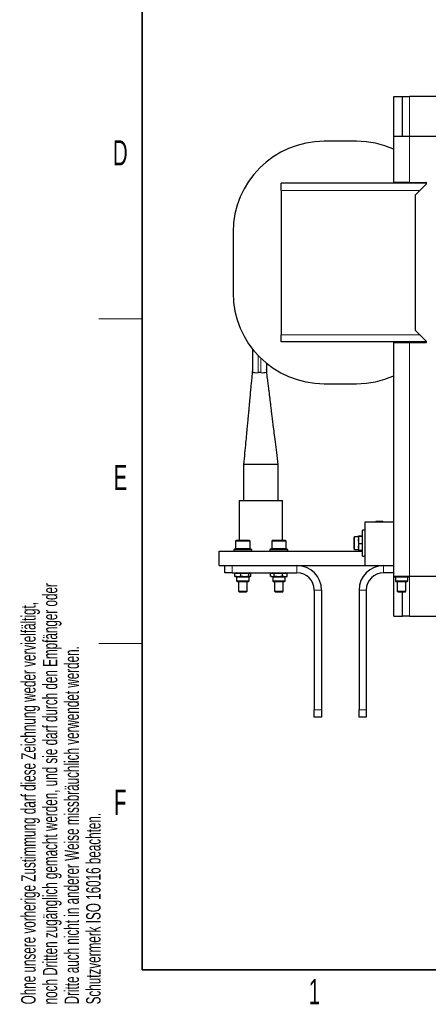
# Model space of a CAD drawing. Header units: millimetres. Extents: x 5 to 418, y 2 to 292.
# Tile 1 of 23: x 9 to 66, y 7 to 144. Entities that reach past the tile are written whole.
import ezdxf

# ---------------------------------------------------------------- set-up
doc = ezdxf.new("R2010")
doc.units = ezdxf.units.MM
doc.layers.add('SLD-0', color=7, linetype='Continuous')
doc.styles.add('SLDTEXTSTYLE0', font='TXT', dxfattribs={"width": 0.605})

msp = doc.modelspace()

# ---------------------------------------------------------------- linework, layer by layer
at = {"color": 7, "linetype": 'Continuous', "lineweight": 25}
for p, q in [((60.8389, 127.5487), (60.8389, 133.0487)), ((60.8389, 133.0487), (62.0389, 133.0487)), ((62.0389, 127.5487), (62.0389, 133.0487)), ((62.0389, 133.0487), (63.0389, 133.0487)), ((77.4389, 133.0487), (63.0389, 133.0487)), ((60.8389, 121.1487), (60.8389, 127.5487)), ((60.8389, 127.5487), (63.0389, 127.5487)), ((63.0389, 127.5487), (77.4389, 127.5487)), ((55.6889, 126.8487), (51.1889, 126.8487)), ((65.3975, 121.0487), (45.2389, 121.0487)), ((45.2389, 120.0487), (45.2389, 121.0487)), ((63.0389, 121.1487), (60.8389, 121.1487)), ((63.0389, 121.1487), (65.2975, 121.1487)), ((65.3682, 120.978), (63.8389, 119.4487)), ((45.2389, 120.0487), (45.2389, 100.0487)), ((63.8389, 100.6487), (63.8389, 119.4487)), ((38.5889, 114.2487), (38.5889, 105.8487)), ((45.2389, 99.0487), (45.2389, 100.0487)), ((63.8389, 100.6487), (65.3682, 99.1194)), ((65.3975, 99.0487), (45.2389, 99.0487)), ((60.8389, 74.0487), (60.8389, 98.9487)), ((60.8389, 98.9487), (63.0389, 98.9487)), ((63.0389, 98.9487), (65.2975, 98.9487)), ((41.2569, 98.0953), (41.2569, 94.8578)), ((43.2209, 96.088), (43.2209, 94.8578)), ((42.4209, 94.7896), (42.0569, 94.7896)), ((51.1889, 93.2487), (55.6889, 93.2487)), ((40.0389, 82.0487), (40.0389, 77.0487)), ((44.8389, 82.0487), (40.0389, 82.0487)), ((44.8389, 77.0487), (44.8389, 82.0487)), ((39.4389, 77.0487), (39.4389, 71.5687)), ((39.4389, 77.0487), (45.4389, 77.0487)), ((45.4389, 71.5687), (45.4389, 77.0487)), ((60.8389, 74.0487), (56.8389, 74.0487)), ((56.8389, 74.0487), (56.8389, 68.0487)), ((58.3616, 74.1597), (58.2506, 74.0487)), ((58.6561, 74.1597), (58.3616, 74.1597)), ((59.3162, 74.1597), (58.6561, 74.1597)), ((59.4272, 74.0487), (59.3162, 74.1597)), ((60.8389, 68.0487), (60.8389, 74.0487)), ((56.8389, 72.9487), (56.5189, 72.9487)), ((56.5189, 69.3487), (56.5189, 72.9487)), ((39.0589, 71.5687), (38.9389, 71.4487)), ((38.9389, 71.4487), (38.9389, 70.4187)), ((40.9389, 71.4487), (38.9389, 71.4487)), ((39.0589, 71.5687), (40.8189, 71.5687)), ((40.9389, 71.4487), (40.8189, 71.5687)), ((40.9389, 70.4187), (40.9389, 71.4487)), ((44.0589, 71.5687), (43.9389, 71.4487)), ((43.9389, 71.4487), (43.9389, 70.4187)), ((44.6122, 71.4487), (43.9389, 71.4487)), ((44.0589, 71.5687), (44.6514, 71.5687)), ((45.9389, 71.4487), (44.6122, 71.4487)), ((44.6514, 71.5687), (45.8189, 71.5687)), ((45.9389, 71.4487), (45.8189, 71.5687)), ((45.9389, 70.4187), (45.9389, 71.4487)), ((55.3189, 71.9347), (55.3189, 70.3627)), ((55.9389, 72.0147), (55.3989, 72.0147)), ((55.9726, 72.1518), (55.9389, 72.0594)), ((55.9389, 72.0594), (55.9389, 70.6531)), ((56.0278, 72.1773), (56.4301, 72.1773)), ((56.0278, 72.1175), (56.4301, 72.1175)), ((56.0278, 71.0889), (56.4301, 71.0889)), ((56.5189, 72.0594), (56.4855, 72.1512)), ((36.6389, 68.0487), (36.6389, 70.0487)), ((36.6389, 70.0487), (56.5189, 70.0487)), ((38.8489, 70.3687), (38.6889, 70.2087)), ((38.6889, 70.2087), (38.6889, 70.0487)), ((41.1889, 70.2087), (38.6889, 70.2087)), ((38.8489, 70.3687), (41.0289, 70.3687)), ((41.1889, 70.2087), (41.0289, 70.3687)), ((41.1889, 70.0487), (41.1889, 70.2087)), ((43.8489, 70.3687), (43.6889, 70.2087)), ((43.6889, 70.2087), (43.6889, 70.0487)), ((46.1889, 70.2087), (43.6889, 70.2087)), ((43.8489, 70.3687), (46.0289, 70.3687)), ((46.1889, 70.2087), (46.0289, 70.3687)), ((46.1889, 70.0487), (46.1889, 70.2087)), ((55.3989, 70.2827), (55.9389, 70.2827)), ((55.9389, 70.6531), (55.9389, 70.238)), ((55.9389, 70.238), (55.9726, 70.1456)), ((55.9774, 70.1474), (56.0278, 70.1201)), ((56.4301, 70.1201), (56.0278, 70.1201)), ((56.4301, 70.1201), (56.4823, 70.1474)), ((56.4855, 70.1462), (56.5189, 70.238)), ((56.5189, 69.3487), (56.8389, 69.3487)), ((36.6389, 68.0487), (37.4389, 68.0487)), ((37.4389, 67.0487), (37.4389, 68.0487)), ((37.4389, 68.0487), (38.4389, 68.0487)), ((38.4389, 67.0487), (37.4389, 67.0487)), ((38.4389, 68.0487), (47.4389, 68.0487)), ((38.4389, 67.0487), (47.4389, 67.0487)), ((38.9087, 66.9915), (38.8294, 66.9599)), ((38.8294, 66.5575), (38.8294, 66.9599)), ((39.0283, 67.0487), (38.9043, 67.0036)), ((39.6612, 66.5575), (39.6612, 66.9599)), ((40.7707, 66.5575), (40.7707, 66.9599)), ((40.9736, 67.0036), (40.8496, 67.0487)), ((41.0484, 66.5575), (41.0484, 66.9599)), ((43.7869, 66.5575), (43.7869, 66.9599)), ((44.0283, 67.0487), (43.8253, 66.9748)), ((44.295, 66.5575), (44.295, 66.9599)), ((45.447, 66.5575), (45.447, 66.9599)), ((46.0525, 66.9748), (45.8496, 67.0487)), ((46.091, 66.9599), (46.0488, 66.9692)), ((46.091, 66.5575), (46.091, 66.9599)), ((47.4389, 68.0487), (56.8389, 68.0487)), ((56.8389, 68.0487), (60.8389, 68.0487)), ((60.8389, 67.0487), (59.4389, 67.0487)), ((60.8389, 66.5487), (60.8389, 68.0487)), ((38.8294, 66.5575), (38.9087, 66.5248)), ((38.9047, 66.5137), (39.0283, 66.4687)), ((39.0283, 66.4687), (40.8496, 66.4687)), ((39.0729, 66.4687), (39.0729, 65.9287)), ((39.1529, 65.8487), (40.725, 65.8487)), ((39.3389, 65.8487), (39.3389, 64.4914)), ((40.5389, 64.4914), (40.5389, 65.8487)), ((40.805, 65.9287), (40.805, 66.4687)), ((40.8496, 66.4687), (40.9732, 66.5137)), ((43.8253, 66.5426), (44.0283, 66.4687)), ((44.0283, 66.4687), (45.8496, 66.4687)), ((44.0729, 66.4687), (44.0729, 65.9287)), ((44.1529, 65.8487), (45.725, 65.8487)), ((44.3389, 65.8487), (44.3389, 64.4914)), ((45.5389, 64.4914), (45.5389, 65.8487)), ((45.805, 65.9287), (45.805, 66.4687)), ((45.8496, 66.4687), (46.0525, 66.5426)), ((46.0488, 66.5482), (46.091, 66.5575)), ((63.0389, 66.5487), (60.8389, 66.5487)), ((60.8389, 61.0487), (60.8389, 66.5487)), ((60.9383, 66.5014), (61.0283, 66.4687)), ((61.0283, 66.4687), (62.8496, 66.4687)), ((61.0729, 66.4687), (61.0729, 65.9287)), ((61.1529, 65.8487), (62.725, 65.8487)), ((61.3389, 65.8487), (61.3389, 64.4914)), ((62.5389, 64.4914), (62.5389, 65.8487)), ((62.805, 65.9287), (62.805, 66.4687)), ((62.8496, 66.4687), (62.9396, 66.5014)), ((77.4389, 66.5487), (63.0389, 66.5487)), ((39.3389, 64.4914), (39.4616, 64.3687)), ((39.3389, 64.4914), (40.5389, 64.4914)), ((40.4162, 64.3687), (39.4616, 64.3687)), ((40.4162, 64.3687), (40.5389, 64.4914)), ((44.3389, 64.4914), (44.4616, 64.3687)), ((44.3389, 64.4914), (44.7429, 64.4914)), ((44.783, 64.3687), (44.4616, 64.3687)), ((44.7429, 64.4914), (45.5389, 64.4914)), ((45.4162, 64.3687), (44.783, 64.3687)), ((45.4162, 64.3687), (45.5389, 64.4914)), ((49.8389, 64.6487), (49.8389, 48.0487)), ((50.8389, 64.6487), (50.8389, 48.0487)), ((56.0389, 64.6487), (56.0389, 48.0487)), ((57.0389, 64.6487), (57.0389, 48.0487)), ((61.3389, 64.4914), (61.4616, 64.3687)), ((61.3389, 64.4914), (61.6088, 64.4914)), ((61.6763, 64.3687), (61.4616, 64.3687)), ((61.6088, 64.4914), (62.5389, 64.4914)), ((62.4162, 64.3687), (61.6763, 64.3687)), ((62.0389, 61.0487), (62.0389, 64.3687)), ((62.4162, 64.3687), (62.5389, 64.4914)), ((60.8389, 61.0487), (62.0389, 61.0487)), ((63.0389, 61.0487), (62.0389, 61.0487)), ((63.0389, 61.0487), (77.4389, 61.0487)), ((49.8389, 47.0487), (49.8389, 48.0487)), ((50.8389, 48.0487), (50.8389, 47.0487)), ((56.0389, 47.0487), (56.0389, 48.0487)), ((57.0389, 48.0487), (57.0389, 47.0487)), ((50.8389, 47.0487), (49.8389, 47.0487)), ((57.0389, 47.0487), (56.0389, 47.0487))]:
    msp.add_line(p, q, dxfattribs=at)
at = {"color": 7, "linetype": 'Continuous', "lineweight": 18}
for p, q in [((63.0389, 133.0487), (63.0389, 127.5487)), ((63.0389, 127.5487), (63.0389, 121.1487)), ((64.4389, 120.0487), (45.2389, 120.0487)), ((45.2389, 100.0487), (64.4389, 100.0487)), ((63.0389, 98.9487), (63.0389, 66.5487)), ((42.0569, 97.1673), (42.0569, 94.7896)), ((42.4209, 96.7998), (42.4209, 94.7896)), ((55.3989, 70.2827), (55.3989, 72.0147)), ((38.9389, 70.4187), (40.9389, 70.4187)), ((43.9389, 70.4187), (44.6122, 70.4187)), ((44.6122, 70.4187), (45.9389, 70.4187)), ((38.4389, 68.0487), (38.4389, 67.0487)), ((47.4389, 67.0487), (47.4389, 68.0487)), ((59.4389, 68.0487), (59.4389, 67.0487)), ((40.1789, 65.9287), (39.0729, 65.9287)), ((40.805, 65.9287), (40.1789, 65.9287)), ((44.1613, 65.9287), (44.0729, 65.9287)), ((45.805, 65.9287), (44.1613, 65.9287)), ((61.0735, 65.9287), (61.0729, 65.9287)), ((62.805, 65.9287), (61.0735, 65.9287)), ((63.0389, 66.5487), (63.0389, 61.0487)), ((50.8389, 64.6487), (49.8389, 64.6487)), ((57.0389, 64.6487), (56.0389, 64.6487)), ((49.8389, 48.0487), (50.8389, 48.0487)), ((56.0389, 48.0487), (57.0389, 48.0487))]:
    msp.add_line(p, q, dxfattribs=at)
at = {"color": 7, "linetype": 'Continuous', "lineweight": 25}
for centre, radius, start, end in [((51.1889, 114.2487), 12.6, 90, 180), ((55.6889, 114.2487), 12.6, 65.87491, 90), ((65.2975, 121.0487), 0.1, 315, 90), ((51.1889, 105.8487), 12.6, 180, 270), ((65.2975, 99.0487), 0.1, 270, 45), ((41.8584, 97.1873), 2.4059, 255.52281, 274.733793), ((42.6195, 97.1873), 2.4059, 265.266207, 284.47719), ((55.6889, 105.8487), 12.6, 270, 294.12509), ((55.3989, 71.9347), 0.08, 90, 180), ((38.9889, 70.4187), 0.05, 180, 270), ((40.8889, 70.4187), 0.05, 270, 0), ((43.9889, 70.4187), 0.05, 180, 270), ((45.8889, 70.4187), 0.05, 270, 0), ((55.3989, 70.3627), 0.08, 180, 270), ((47.4389, 64.6487), 3.4, 0, 90), ((47.4389, 64.6487), 2.4, 0, 90), ((59.4389, 64.6487), 3.4, 90, 180), ((59.4389, 64.6487), 2.4, 90, 180), ((39.1529, 65.9287), 0.08, 180, 270), ((40.725, 65.9287), 0.08, 270, 0), ((44.1529, 65.9287), 0.08, 180, 270), ((45.725, 65.9287), 0.08, 270, 0), ((61.1529, 65.9287), 0.08, 180, 270), ((62.725, 65.9287), 0.08, 270, 0)]:
    msp.add_arc(centre, radius, start, end, dxfattribs=at)
for points, knots in [([(41.2569, 95.3486), (41.2573, 95.2209), (41.258, 94.9834), (41.2274, 94.5886), (41.1871, 94.2031), (41.1441, 93.8205), (41.1035, 93.4385), (41.0656, 93.0543), (41.0294, 92.6674), (40.9778, 92.1133), (40.9139, 91.4261), (40.8405, 90.64), (40.7858, 90.0032), (40.7342, 89.3995), (40.6776, 88.7802), (40.6082, 88.0677), (40.5247, 87.2239), (40.4285, 86.211), (40.3145, 85.0002), (40.1827, 83.5901), (40.0889, 82.585), (40.0389, 82.0487)], [0, 0, 0, 0, 0.05308852, 0.09876833, 0.1386095, 0.17355933, 0.20442331, 0.23220827, 0.25829009, 0.28408663, 0.3475334, 0.4025683, 0.45017245, 0.4881281, 0.53114542, 0.57950344, 0.63584669, 0.70586787, 0.78986122, 0.88788676, 1, 1, 1, 1]), ([(44.839, 82.0487), (44.7693, 82.6108), (44.6389, 83.6631), (44.457, 85.1289), (44.3013, 86.3739), (44.1711, 87.4048), (44.06, 88.2468), (43.9678, 88.9749), (43.8869, 89.6538), (43.8154, 90.292), (43.7415, 90.9056), (43.6803, 91.3985), (43.6295, 91.8093), (43.5799, 92.209), (43.5131, 92.7389), (43.4257, 93.4223), (43.319, 94.2611), (43.2555, 94.8714), (43.2209, 95.2033)], [0, 0, 0, 0, 0.12781912, 0.23924999, 0.33429463, 0.412994, 0.4763812, 0.53137515, 0.57983764, 0.62913857, 0.67452877, 0.71813313, 0.73948623, 0.76767015, 0.80754119, 0.8594384, 0.92354429, 1, 1, 1, 1]), ([(56.0278, 72.1175), (55.9924, 72.1272), (55.9531, 72.1381), (55.9752, 72.149), (55.9774, 72.15)], [0, 0, 0, 0, 0.90187189, 1, 1, 1, 1]), ([(56.0278, 71.0889), (55.9999, 71.2573), (55.9433, 71.6), (55.9993, 71.943), (56.0278, 72.1175)], [0, 0, 0, 0, 0.491212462, 1, 1, 1, 1]), ([(56.4823, 72.15), (56.4838, 72.1493), (56.5059, 72.1385), (56.4667, 72.1276), (56.4301, 72.1175)], [0, 0, 0, 0, 0.0657656, 1, 1, 1, 1]), ([(56.4301, 72.1175), (56.4579, 71.9491), (56.5146, 71.6063), (56.4586, 71.2634), (56.4301, 71.0889)], [0, 0, 0, 0, 0.49121245, 1, 1, 1, 1]), ([(56.4301, 71.0889), (56.4583, 70.9274), (56.5146, 70.6045), (56.4583, 70.2816), (56.4301, 70.1201)], [0, 0, 0, 0, 0.50000001, 1, 1, 1, 1]), ([(38.8294, 66.9599), (38.9656, 66.9877), (39.2428, 67.0443), (39.5201, 66.9884), (39.6612, 66.9599)], [0, 0, 0, 0, 0.49121245, 1, 1, 1, 1]), ([(39.6612, 66.9599), (39.8461, 66.988), (40.216, 67.0443), (40.5858, 66.988), (40.7707, 66.9599)], [0, 0, 0, 0, 0.50000001, 1, 1, 1, 1]), ([(40.7707, 66.9599), (40.8162, 66.9877), (40.9087, 67.0443), (41.0013, 66.9884), (41.0484, 66.9599)], [0, 0, 0, 0, 0.49121245, 1, 1, 1, 1]), ([(43.8291, 66.9692), (43.8997, 66.992), (44.055, 67.0421), (44.2103, 66.9889), (44.295, 66.9599)], [0, 0, 0, 0, 0.45469335, 1, 1, 1, 1]), ([(44.295, 66.9599), (44.4836, 66.9877), (44.8675, 67.0443), (45.2516, 66.9884), (45.447, 66.9599)], [0, 0, 0, 0, 0.49121245, 1, 1, 1, 1]), ([(45.447, 66.9599), (45.5525, 66.9877), (45.767, 67.0443), (45.9817, 66.9884), (46.091, 66.9599)], [0, 0, 0, 0, 0.49121245, 1, 1, 1, 1]), ([(39.6612, 66.5575), (39.5251, 66.5297), (39.2479, 66.4731), (38.9705, 66.529), (38.8294, 66.5575)], [0, 0, 0, 0, 0.49121246, 1, 1, 1, 1]), ([(41.0484, 66.5575), (41.003, 66.5297), (40.9104, 66.4731), (40.8178, 66.529), (40.7707, 66.5575)], [0, 0, 0, 0, 0.49121246, 1, 1, 1, 1]), ([(44.295, 66.5575), (44.2103, 66.5285), (44.055, 66.4753), (43.8997, 66.5254), (43.8291, 66.5482)], [0, 0, 0, 0, 0.54530665, 1, 1, 1, 1]), ([(45.447, 66.5575), (45.2585, 66.5297), (44.8745, 66.4731), (44.4904, 66.529), (44.295, 66.5575)], [0, 0, 0, 0, 0.49121246, 1, 1, 1, 1]), ([(46.091, 66.5575), (45.9856, 66.5297), (45.771, 66.4731), (45.5563, 66.529), (45.447, 66.5575)], [0, 0, 0, 0, 0.49121246, 1, 1, 1, 1])]:
    msp.add_open_spline(points, degree=3, knots=knots, dxfattribs=at)
for points in [[(56.0278, 70.1201), (55.9996, 70.2816), (55.9433, 70.6045), (55.9996, 70.9274), (56.0278, 71.0889)], [(40.7707, 66.5575), (40.5858, 66.5294), (40.216, 66.4731), (39.8461, 66.5294), (39.6612, 66.5575)]]:
    msp.add_open_spline(points, degree=3, dxfattribs=at)
at = {"layer": 'SLD-0', "lineweight": 35}
for p, q in [((26, 282.5), (26, 12)), ((26, 12), (408, 12))]:
    msp.add_line(p, q, dxfattribs=at)
at = {"layer": 'SLD-0', "lineweight": 18}
for p, q in [((20, 102.25), (26, 102.25)), ((20, 57.25), (26, 57.25))]:
    msp.add_line(p, q, dxfattribs=at)

# ---------------------------------------------------------------- texts
at = {"layer": 'SLD-0', "char_height": 3.5, "attachment_point": 2, "style": 'SLDTEXTSTYLE0'}
for s, insert in [('D', (22.9597, 127.0011)), ('E', (22.9816, 82.0011)), ('F', (22.9536, 37.0011)), ('1', (49.8527, 10.743))]:
    msp.add_mtext(s, dxfattribs=dict(at, insert=insert))
at = {"layer": 'SLD-0', "char_height": 2, "attachment_point": 1, "rotation": 90, "style": 'SLDTEXTSTYLE0'}
for s, insert in [('noch Dritten zugänglich gemacht werden, und sie darf durch den Empfänger oder', (12.2299, 7.2381)), ('Ohne unsere vorherige Zustimmung darf diese Zeichnung weder vervielfältigt,', (9.2299, 7.2381)), ('Dritte auch nicht in anderer Weise missbräuchlich verwendet werden.', (15.2299, 7.2381)), ('Schutzvermerk ISO 16016 beachten.', (18.2299, 7.2381))]:
    msp.add_mtext(s, dxfattribs=dict(at, insert=insert))

doc.saveas('drawing.dxf')
